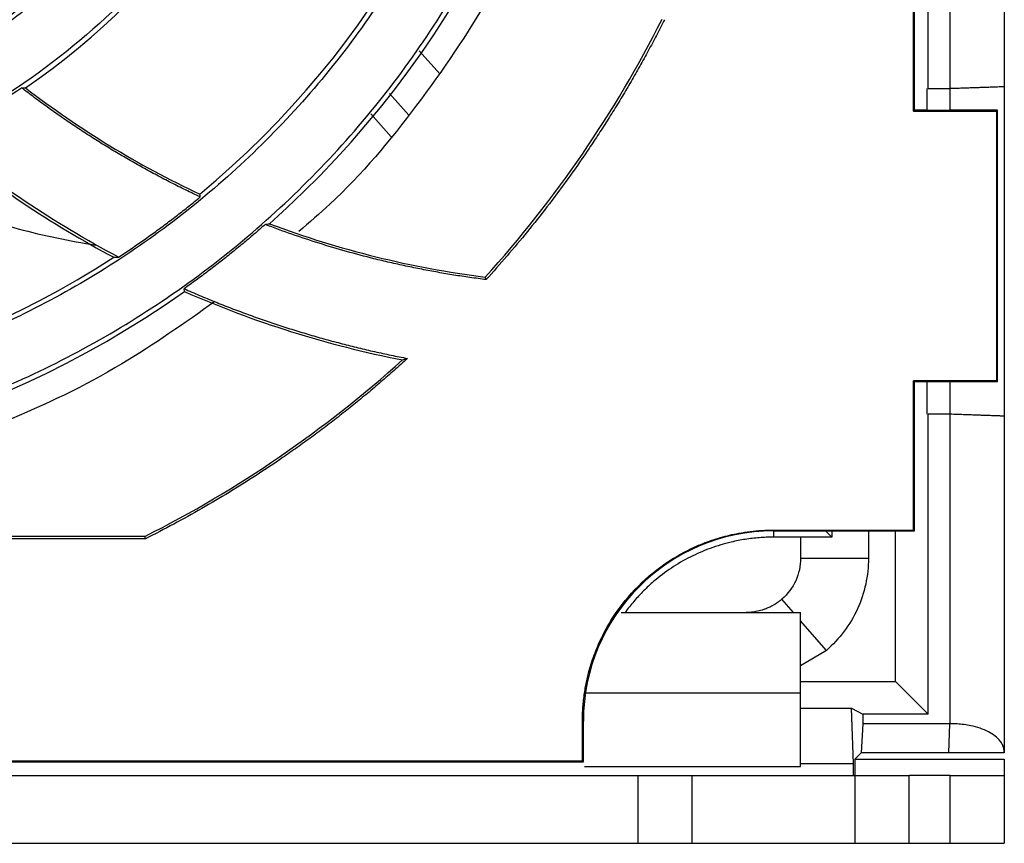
# Model space of a CAD drawing. Header units: millimetres. Extents: x 190.2 to 209.8, y 188.7 to 211.2.
# Tile 5 of 10: x 205.6 to 209.3, y 188.7 to 191.7. Entities that reach past the tile are written whole.
import ezdxf

# ---------------------------------------------------------------- set-up
doc = ezdxf.new("R2010")
doc.units = ezdxf.units.MM

msp = doc.modelspace()

# ---------------------------------------------------------------- linework, layer by layer
at = {"color": 7, "linetype": 'Continuous', "lineweight": 25}
for p, q in [((208.97, 191.4699), (208.97, 192.827)), ((209.05, 192.8267), (209.05, 191.4699)), ((208.9165, 191.3864), (208.9165, 192.54)), ((208.92, 191.3899), (208.92, 192.547)), ((207.0948, 191.6078), (207.171, 191.5237)), ((206.9857, 191.4505), (207.057, 191.3709)), ((208.9665, 191.3899), (208.9665, 191.4699)), ((208.97, 191.4699), (209.05, 191.4699)), ((209.05, 191.4699), (209.05, 191.3899)), ((209.25, 191.4769), (209.25, 190.2629)), ((206.917, 191.376), (206.9926, 191.2914)), ((208.92, 191.3899), (208.9165, 191.3864)), ((208.9165, 191.3864), (209.2215, 191.3864)), ((208.9665, 191.3899), (208.92, 191.3899)), ((208.9665, 191.3899), (209.05, 191.3899)), ((209.225, 191.3899), (209.05, 191.3899)), ((209.2215, 191.3864), (209.225, 191.3899)), ((209.2215, 191.3864), (209.2215, 190.3933)), ((209.225, 190.3899), (209.225, 191.3899)), ((207.3384, 190.7747), (207.3418, 190.7655)), ((206.2305, 190.7219), (206.2295, 190.7319)), ((209.2215, 190.3933), (208.9165, 190.3933)), ((208.9165, 189.8433), (208.9165, 190.3933)), ((208.9165, 190.3933), (208.92, 190.3899)), ((209.2215, 190.3933), (209.225, 190.3899)), ((208.92, 189.8399), (208.92, 190.3899)), ((208.92, 190.3899), (208.9665, 190.3899)), ((208.9665, 190.2699), (208.9665, 190.3899)), ((208.9665, 190.3899), (209.05, 190.3899)), ((209.05, 190.3899), (209.225, 190.3899)), ((209.05, 190.3899), (209.05, 190.2699)), ((209.05, 190.2699), (208.97, 190.2699)), ((208.97, 189.1659), (208.97, 190.2699)), ((209.05, 190.2698), (209.05, 189.1299)), ((209.25, 190.2629), (209.25, 189.0233)), ((206.085, 189.8199), (202.215, 189.8199)), ((206.0871, 189.8111), (206.085, 189.8199)), ((208.4, 189.8433), (208.9165, 189.8433)), ((208.4, 189.8399), (208.4, 189.8433)), ((208.4, 189.8399), (208.92, 189.8399)), ((208.6148, 189.8172), (208.4, 189.8172)), ((208.5, 189.8172), (208.5, 189.7399)), ((208.6148, 189.8172), (208.5921, 189.8399)), ((208.6148, 189.8399), (208.6148, 189.8172)), ((208.75, 189.8399), (208.75, 189.7399)), ((208.85, 189.2857), (208.85, 189.8399)), ((208.9165, 189.8433), (208.92, 189.8399)), ((206.0871, 189.8111), (202.2129, 189.8111)), ((208.5, 189.7399), (208.75, 189.7399)), ((207.8395, 189.5399), (208.5, 189.5399)), ((208.5952, 189.4002), (208.5, 189.3436)), ((208.5, 189.2857), (208.85, 189.2857)), ((208.85, 189.2857), (208.97, 189.1659)), ((208.5, 188.9728), (208.5, 189.2438)), ((208.5, 189.1869), (208.6878, 189.1869)), ((208.6948, 188.9834), (208.6878, 189.1869)), ((208.6878, 189.1869), (208.7297, 189.1659)), ((208.7297, 189.1659), (208.7297, 189.1295)), ((208.97, 189.1659), (208.7297, 189.1659)), ((207.6965, 188.9933), (207.6965, 189.1399)), ((207.7, 189.1399), (207.6965, 189.1399)), ((207.7, 188.9899), (207.7, 189.1399)), ((208.7297, 189.1295), (208.7227, 189.0226)), ((209.05, 189.1297), (208.7297, 189.1295)), ((209.0464, 189.0226), (209.05, 189.1297)), ((208.7227, 189.0226), (208.7, 188.9999)), ((209.0464, 189.0226), (208.7227, 189.0226)), ((192.3, 188.9899), (207.7, 188.9899)), ((192.3035, 188.9933), (207.6965, 188.9933)), ((207.7, 188.9899), (207.6965, 188.9933)), ((208.5, 188.9834), (208.6948, 188.9834)), ((208.6948, 188.9399), (208.6948, 188.9834)), ((208.7, 188.9999), (208.7, 188.9399)), ((208.7, 188.9999), (209.25, 188.9999)), ((209.25, 188.9999), (209.25, 188.9399)), ((192.1, 188.9399), (207.9, 188.9399)), ((207.9, 188.9399), (207.9, 188.6899)), ((208.1, 188.9399), (208.1, 188.6899)), ((208.7, 188.9399), (208.7, 188.6899)), ((208.9, 188.6899), (208.9, 188.9399)), ((209.05, 188.9399), (208.9, 188.9399)), ((209.05, 188.9399), (209.05, 188.6899)), ((209.25, 188.9399), (209.25, 188.6899)), ((192.1, 188.6899), (207.9, 188.6899)), ((208.9, 188.6899), (209.05, 188.6899))]:
    msp.add_line(p, q, dxfattribs=at)
at = {"color": 8, "linetype": 'Continuous', "lineweight": 25}
for p, q in [((208.4, 189.8399), (208.4, 189.8172)), ((208.4738, 189.5399), (208.4312, 189.5889)), ((208.5952, 189.4002), (208.5, 189.5097)), ((207.7078, 189.2438), (208.5, 189.2438)), ((207.7037, 188.9728), (208.5, 188.9728))]:
    msp.add_line(p, q, dxfattribs=at)
at = {"color": 7, "linetype": 'Continuous', "lineweight": 25}
for centre, radius, start, end in [((204.15, 193.6599), 3.6, 311.6903, 35.2593), ((204.15, 193.6599), 3.35, 309.643, 32.8722), ((204.15, 193.6599), 2.65, 304.3446, 26.1721), ((204.15, 193.6599), 2.4, 302.6284, 23.7217), ((204.15, 193.6599), 4.3, 317.8587, 333.2556), ((204.15, 193.6599), 3.35, 219.5975, 302.9201), ((207.7777, 194.247), 3.5, 232.4581, 244.7963), ((204.15, 193.6599), 3.6, 221.6484, 305.3036), ((207.7777, 194.247), 3.8498, 230.3523, 242.004), ((207.7777, 194.247), 3.5, 249.3664, 262.7891), ((207.7777, 194.247), 3.8498, 246.3022, 258.8524), ((204.15, 193.6599), 4.3, 296.7444, 312.1109), ((208.4, 189.1399), 0.7, 90, 180)]:
    msp.add_arc(centre, radius, start, end, dxfattribs=at)
for points, knots in [([(200.5675, 193.6599), (200.5676, 193.64), (200.5678, 193.6002), (200.5693, 193.5405), (200.5718, 193.481), (200.5752, 193.4215), (200.5797, 193.3622), (200.5851, 193.3029), (200.5916, 193.2437), (200.599, 193.1846), (200.6074, 193.1256), (200.6168, 193.0667), (200.6438, 192.9135), (200.7015, 192.6683), (200.8154, 192.3346), (200.9635, 192.0091), (201.1477, 191.694), (201.3643, 191.397), (201.6123, 191.1222), (201.8871, 190.8742), (202.1841, 190.6576), (202.4992, 190.4734), (202.8247, 190.3253), (203.1585, 190.2114), (203.4907, 190.1332), (203.8222, 190.0873), (204.15, 190.0724), (204.4778, 190.0873), (204.8093, 190.1332), (205.1415, 190.2114), (205.4753, 190.3253), (205.8008, 190.4734), (206.1159, 190.6575), (206.4129, 190.8742), (206.6877, 191.1222), (206.9357, 191.397), (207.1523, 191.6939), (207.3365, 192.0091), (207.4846, 192.3345), (207.5985, 192.6683), (207.66, 192.9297), (207.6915, 193.1157), (207.7065, 193.2239), (207.7181, 193.3325), (207.7264, 193.4413), (207.7315, 193.5505), (207.7322, 193.6234), (207.7325, 193.6599)], [0, 0, 0, 0, 0.005308, 0.010608, 0.015904, 0.021197, 0.026487, 0.031776, 0.037067, 0.042359, 0.047656, 0.052957, 0.058266, 0.089135, 0.120009, 0.152165, 0.184325, 0.217165, 0.25001, 0.28285, 0.315695, 0.347851, 0.380012, 0.410881, 0.441755, 0.470875, 0.500001, 0.529121, 0.558247, 0.589116, 0.61999, 0.652146, 0.684306, 0.717146, 0.749991, 0.782831, 0.815676, 0.847832, 0.879993, 0.910862, 0.941736, 0.951461, 0.961168, 0.970867, 0.980565, 0.990274, 1, 1, 1, 1]), ([(207.5175, 193.6599), (207.5174, 193.6411), (207.5172, 193.6038), (207.5158, 193.5477), (207.5135, 193.4917), (207.5102, 193.4359), (207.506, 193.3801), (207.5009, 193.3243), (207.4949, 193.2687), (207.4879, 193.2132), (207.48, 193.1577), (207.4712, 193.1023), (207.4458, 192.9583), (207.3915, 192.7278), (207.2845, 192.4141), (207.1452, 192.1081), (206.9721, 191.8119), (206.7685, 191.5328), (206.5354, 191.2745), (206.2771, 191.0414), (205.9979, 190.8377), (205.7017, 190.6646), (205.3958, 190.5254), (205.082, 190.4183), (204.7697, 190.3448), (204.4581, 190.3017), (204.15, 190.2877), (203.8419, 190.3017), (203.5303, 190.3448), (203.218, 190.4183), (202.9042, 190.5254), (202.5983, 190.6646), (202.3021, 190.8377), (202.0229, 191.0414), (201.7646, 191.2745), (201.5315, 191.5328), (201.3279, 191.8119), (201.1548, 192.1081), (201.0155, 192.4141), (200.9085, 192.7278), (200.8507, 192.9735), (200.821, 193.1484), (200.807, 193.2501), (200.796, 193.3521), (200.7883, 193.4544), (200.7834, 193.5571), (200.7828, 193.6256), (200.7825, 193.6599)], [0, 0, 0, 0, 0.0053075, 0.0106084, 0.0159043, 0.0211967, 0.0264868, 0.0317764, 0.0370667, 0.0423594, 0.0476558, 0.0529574, 0.0582657, 0.0891348, 0.1200088, 0.1521645, 0.1843252, 0.2171652, 0.2500102, 0.2828502, 0.3156952, 0.347851, 0.3800117, 0.4108807, 0.4417547, 0.4708752, 0.5000008, 0.5291213, 0.5582468, 0.5891159, 0.6199899, 0.6521456, 0.6843063, 0.7171463, 0.7499913, 0.7828313, 0.8156763, 0.8478321, 0.8799928, 0.9108618, 0.9417358, 0.9514609, 0.9611682, 0.9708667, 0.9805654, 0.9902735, 1, 1, 1, 1]), ([(206.7825, 193.6599), (206.7825, 193.4876), (206.7655, 193.3153), (206.6983, 192.9773), (206.6481, 192.8116), (206.5162, 192.4933), (206.4346, 192.3406), (206.2431, 192.0541), (206.1333, 191.9202), (205.8896, 191.6766), (205.7558, 191.5667), (205.4693, 191.3753), (205.3166, 191.2937), (204.9982, 191.1618), (204.8326, 191.1116), (204.4946, 191.0443), (204.3223, 191.0274), (203.9777, 191.0274), (203.8054, 191.0443), (203.4674, 191.1116), (203.3018, 191.1618), (202.9834, 191.2937), (202.8307, 191.3753), (202.5442, 191.5667), (202.4104, 191.6766), (202.1667, 191.9202), (202.0569, 192.0541), (201.8654, 192.3406), (201.7838, 192.4933), (201.6519, 192.8116), (201.6017, 192.9773), (201.5345, 193.3153), (201.5175, 193.4876), (201.5175, 193.6599)], [0, 0, 0, 0, 0.0625, 0.0625, 0.125, 0.125, 0.1875, 0.1875, 0.25, 0.25, 0.3125, 0.3125, 0.375, 0.375, 0.4375, 0.4375, 0.5, 0.5, 0.5625, 0.5625, 0.625, 0.625, 0.6875, 0.6875, 0.75, 0.75, 0.8125, 0.8125, 0.875, 0.875, 0.9375, 0.9375, 1, 1, 1, 1]), ([(206.5675, 193.6599), (206.5674, 193.6434), (206.5672, 193.6106), (206.5657, 193.5615), (206.5632, 193.5124), (206.5597, 193.4634), (206.5552, 193.4145), (206.5497, 193.3658), (206.5432, 193.317), (206.5358, 193.2684), (206.5167, 193.1592), (206.4771, 192.9908), (206.4002, 192.7655), (206.3003, 192.5459), (206.176, 192.3333), (206.0298, 192.1329), (205.8625, 191.9474), (205.677, 191.7801), (205.4766, 191.6339), (205.264, 191.5096), (205.0444, 191.4097), (204.8191, 191.3328), (204.5233, 191.2631), (204.15, 191.2288), (203.7768, 191.2631), (203.4809, 191.3328), (203.2557, 191.4096), (203.036, 191.5096), (202.8234, 191.6339), (202.623, 191.7801), (202.4376, 191.9474), (202.2702, 192.1328), (202.124, 192.3332), (201.9997, 192.5459), (201.8998, 192.7655), (201.8229, 192.9908), (201.7803, 193.1719), (201.7578, 193.3072), (201.7465, 193.3949), (201.7385, 193.483), (201.7334, 193.5713), (201.7328, 193.6303), (201.7325, 193.6599)], [0, 0, 0, 0, 0.006487, 0.012964, 0.019435, 0.025902, 0.032367, 0.038835, 0.045306, 0.051785, 0.058273, 0.089144, 0.120023, 0.152182, 0.184348, 0.217191, 0.250041, 0.282884, 0.315734, 0.347893, 0.380058, 0.41093, 0.441809, 0.500001, 0.558193, 0.589065, 0.619944, 0.652103, 0.684268, 0.717111, 0.749961, 0.782804, 0.815655, 0.847813, 0.879979, 0.910851, 0.94173, 0.953398, 0.965044, 0.976682, 0.988329, 1, 1, 1, 1]), ([(207.85, 193.6599), (207.8439, 193.4984), (207.8317, 193.1755), (207.7334, 192.6994), (207.5782, 192.24), (207.3639, 191.804), (207.0919, 191.4031), (206.8519, 191.1138), (206.6903, 190.976), (206.6516, 190.943)], [0, 0, 0, 0, 0.1583507, 0.3167013, 0.475052, 0.6334026, 0.7917533, 0.950104, 1, 1, 1, 1]), ([(209.25, 192.7027), (209.25, 192.5835), (209.25, 192.3792), (209.25, 192.0671), (209.25, 191.7776), (209.25, 191.5733), (209.25, 191.4769)], [0, 0, 0, 0, 0.2916486, 0.499995, 0.7638752, 1, 1, 1, 1]), ([(207.9987, 191.7227), (207.989, 191.7035), (207.9694, 191.665), (207.939, 191.6079), (207.9077, 191.5513), (207.8757, 191.4951), (207.8428, 191.4395), (207.809, 191.3843), (207.7745, 191.3296), (207.7391, 191.2754), (207.6932, 191.2075), (207.6359, 191.1264), (207.5662, 191.0331), (207.494, 190.9419), (207.4194, 190.8524), (207.3677, 190.7945), (207.3418, 190.7655)], [0, 0, 0, 0, 0.05561, 0.111177, 0.166714, 0.222234, 0.277748, 0.33327, 0.388812, 0.444386, 0.500005, 0.60007, 0.700028, 0.799954, 0.89992, 1, 1, 1, 1]), ([(206.2886, 191.07), (206.2706, 191.0785), (206.2347, 191.0955), (206.1815, 191.1222), (206.1287, 191.1497), (206.0765, 191.1781), (206.0247, 191.2073), (205.9736, 191.2374), (205.9229, 191.2684), (205.8728, 191.3002), (205.8232, 191.3329), (205.7741, 191.3664), (205.7255, 191.4008), (205.6775, 191.436), (205.6459, 191.4602), (205.6301, 191.4723)], [0, 0, 0, 0, 0.077167, 0.154212, 0.231158, 0.308025, 0.384837, 0.461616, 0.538384, 0.615163, 0.691975, 0.768842, 0.845788, 0.922833, 1, 1, 1, 1]), ([(209.05, 191.4699), (209.0547, 191.4701), (209.0638, 191.4704), (209.0772, 191.4708), (209.09, 191.4713), (209.1022, 191.4717), (209.1138, 191.4721), (209.1246, 191.4725), (209.1348, 191.4728), (209.1443, 191.4731), (209.1531, 191.4734), (209.1613, 191.4737), (209.1688, 191.474), (209.1757, 191.4742), (209.1819, 191.4745), (209.1877, 191.4747), (209.1978, 191.475), (209.2113, 191.4755), (209.226, 191.476), (209.2373, 191.4764), (209.245, 191.4767), (209.2496, 191.4768), (209.2498, 191.4768), (209.25, 191.4769)], [0, 0, 0, 0, 0.0438511, 0.0862023, 0.1270534, 0.1664045, 0.2042554, 0.2406062, 0.2754567, 0.308807, 0.3406569, 0.3710066, 0.3998559, 0.4272048, 0.4530533, 0.4774014, 0.5002491, 0.5872761, 0.6728073, 0.756844, 0.8393874, 0.9204389, 1, 1, 1, 1]), ([(206.3431, 190.6848), (206.2306, 190.6054), (205.9861, 190.4328), (205.5694, 190.2326), (205.1105, 190.0755), (204.6343, 189.9811), (204.15, 189.9493), (203.6657, 189.981), (203.1896, 190.0757), (202.7302, 190.2319), (202.2941, 190.4459), (201.8932, 190.7179), (201.6033, 190.9586), (201.465, 191.1208), (201.4314, 191.1602)], [0, 0, 0, 0, 0.076303, 0.165803, 0.255304, 0.344804, 0.434305, 0.523805, 0.613306, 0.702806, 0.792307, 0.881808, 0.971308, 1, 1, 1, 1]), ([(205.9879, 190.8485), (206.0027, 190.8584), (206.0324, 190.878), (206.0764, 190.9083), (206.1199, 190.9392), (206.1628, 190.9709), (206.2053, 191.0032), (206.2473, 191.0362), (206.2748, 191.0587), (206.2886, 191.07)], [0, 0, 0, 0, 0.142947, 0.285805, 0.428608, 0.571392, 0.714195, 0.857053, 1, 1, 1, 1]), ([(206.5277, 190.9685), (206.5141, 190.9565), (206.4868, 190.9326), (206.4452, 190.8976), (206.4031, 190.8631), (206.3605, 190.8293), (206.3173, 190.7962), (206.2737, 190.7636), (206.2442, 190.7425), (206.2295, 190.7319)], [0, 0, 0, 0, 0.142939, 0.285796, 0.428604, 0.571396, 0.714204, 0.857061, 1, 1, 1, 1]), ([(207.3418, 190.7655), (207.322, 190.7681), (207.2822, 190.7732), (207.2229, 190.7823), (207.1636, 190.7923), (207.1046, 190.8033), (207.0458, 190.8153), (206.9871, 190.8284), (206.9141, 190.8459), (206.8269, 190.869), (206.7262, 190.899), (206.6263, 190.9319), (206.5606, 190.9563), (206.5277, 190.9685)], [0, 0, 0, 0, 0.071474, 0.142898, 0.214293, 0.285681, 0.357082, 0.428516, 0.500006, 0.625049, 0.749987, 0.874933, 1, 1, 1, 1]), ([(206.2295, 190.7319), (206.2484, 190.7237), (206.2862, 190.7072), (206.3434, 190.6837), (206.4008, 190.6611), (206.4585, 190.6394), (206.5166, 190.6187), (206.5749, 190.599), (206.6336, 190.5801), (206.6925, 190.5623), (206.7517, 190.5454), (206.8112, 190.5294), (206.871, 190.5144), (206.9311, 190.5003), (206.9915, 190.4871), (207.032, 190.4792), (207.0522, 190.4752)], [0, 0, 0, 0, 0.071669, 0.143227, 0.214693, 0.286084, 0.35742, 0.42872, 0.5, 0.57128, 0.64258, 0.713916, 0.785307, 0.856773, 0.928331, 1, 1, 1, 1]), ([(207.0522, 190.4752), (207.0361, 190.4606), (207.0038, 190.4314), (206.9545, 190.3885), (206.9046, 190.3464), (206.8541, 190.3051), (206.803, 190.2645), (206.7513, 190.2247), (206.699, 190.1857), (206.646, 190.1475), (206.5782, 190.1001), (206.4949, 190.0444), (206.3955, 189.9818), (206.2944, 189.922), (206.1917, 189.8648), (206.122, 189.829), (206.0871, 189.8111)], [0, 0, 0, 0, 0.055611, 0.111179, 0.166716, 0.222234, 0.277748, 0.333269, 0.38881, 0.444385, 0.500005, 0.600071, 0.700029, 0.799954, 0.899919, 1, 1, 1, 1]), ([(209.25, 190.2629), (209.25, 190.2629), (209.25, 190.2629), (209.2488, 190.2629), (209.2467, 190.263), (209.2435, 190.2631), (209.2394, 190.2632), (209.2342, 190.2634), (209.228, 190.2636), (209.2207, 190.2639), (209.2125, 190.2642), (209.2032, 190.2645), (209.1928, 190.2649), (209.1808, 190.2653), (209.1664, 190.2658), (209.1491, 190.2664), (209.1287, 190.2671), (209.1052, 190.2679), (209.0786, 190.2688), (209.0598, 190.2695), (209.05, 190.2698)], [0, 0, 0, 0, 0.043229, 0.086903, 0.131021, 0.175584, 0.220592, 0.266045, 0.311944, 0.358288, 0.405078, 0.452315, 0.499997, 0.550777, 0.608443, 0.672993, 0.744426, 0.82274, 0.907932, 1, 1, 1, 1]), ([(207.6965, 189.1399), (207.6966, 189.1484), (207.6968, 189.1656), (207.6982, 189.1913), (207.7006, 189.2169), (207.7039, 189.2425), (207.7104, 189.2818), (207.7228, 189.3346), (207.7452, 189.4001), (207.7743, 189.464), (207.8226, 189.5467), (207.899, 189.6409), (207.9931, 189.7172), (208.0758, 189.7656), (208.1397, 189.7947), (208.2053, 189.817), (208.2636, 189.8308), (208.3143, 189.8385), (208.3571, 189.8426), (208.3857, 189.8431), (208.4, 189.8433)], [0, 0, 0, 0, 0.023337, 0.04663, 0.069912, 0.093213, 0.116565, 0.178305, 0.240092, 0.304406, 0.368768, 0.500006, 0.631244, 0.695558, 0.759919, 0.821659, 0.883446, 0.922311, 0.961114, 1, 1, 1, 1]), ([(208.4, 189.8172), (208.3913, 189.8171), (208.3738, 189.8169), (208.3477, 189.8153), (208.3218, 189.8128), (208.2959, 189.8093), (208.2702, 189.8048), (208.2269, 189.7954), (208.1669, 189.7775), (208.0928, 189.7453), (208.0231, 189.7046), (207.9663, 189.6615), (207.921, 189.6196), (207.8852, 189.5814), (207.864, 189.5537), (207.8534, 189.5399)], [0, 0, 0, 0, 0.041189, 0.082259, 0.123272, 0.16429, 0.205374, 0.246585, 0.373263, 0.500023, 0.626701, 0.753461, 0.835705, 0.91772, 1, 1, 1, 1]), ([(208.5, 189.7399), (208.5, 189.7113), (208.4938, 189.6828), (208.4702, 189.631), (208.4527, 189.6076), (208.4312, 189.5889)], [0, 0, 0, 0, 0.5, 0.5, 1, 1, 1, 1]), ([(208.75, 189.7399), (208.75, 189.6757), (208.7361, 189.6116), (208.6829, 189.4948), (208.6436, 189.4423), (208.5952, 189.4002)], [0, 0, 0, 0, 0.5, 0.5, 1, 1, 1, 1]), ([(208.4312, 189.5889), (208.4275, 189.5858), (208.4202, 189.5797), (208.4084, 189.5716), (208.3961, 189.5643), (208.3833, 189.5579), (208.3706, 189.5527), (208.3548, 189.5474), (208.3362, 189.5428), (208.3167, 189.5402), (208.3048, 189.54), (208.3, 189.5399)], [0, 0, 0, 0, 0.10003, 0.200056, 0.300072, 0.400075, 0.500064, 0.586916, 0.750046, 0.900343, 1, 1, 1, 1]), ([(208.5, 189.2438), (208.5, 189.2868), (208.5, 189.3275), (208.5, 189.4001), (208.5, 189.4322), (208.5, 189.4848), (208.5, 189.5053), (208.5, 189.5328), (208.5, 189.5399), (208.5, 189.5399)], [0, 0, 0, 0, 0.25, 0.25, 0.5, 0.5, 0.75, 0.75, 1, 1, 1, 1]), ([(209.2502, 189.0258), (209.2501, 189.0282), (209.2499, 189.0328), (209.2486, 189.0398), (209.2465, 189.0466), (209.2435, 189.0534), (209.2397, 189.06), (209.2321, 189.0708), (209.2178, 189.085), (209.1928, 189.1009), (209.1624, 189.1138), (209.1312, 189.1223), (209.1021, 189.1271), (209.0763, 189.1296), (209.0588, 189.1297), (209.05, 189.1297)], [0, 0, 0, 0, 0.044649, 0.088866, 0.132798, 0.176597, 0.220417, 0.264411, 0.393564, 0.519982, 0.643255, 0.76392, 0.843375, 0.921498, 1, 1, 1, 1]), ([(209.2504, 189.0224), (209.222, 189.0224), (209.1541, 189.0225), (209.0861, 189.0225), (209.0464, 189.0226)], [0, 0, 0, 0, 0.416676, 1, 1, 1, 1]), ([(209.25, 189.0255), (209.25, 189.0252), (209.25, 189.0247), (209.25, 189.0238), (209.25, 189.0233)], [0, 0, 0, 0, 0.493262, 1, 1, 1, 1]), ([(207.9, 188.9399), (207.9042, 188.9399), (207.9126, 188.9399), (207.9251, 188.9399), (207.9375, 188.9399), (207.9497, 188.9399), (207.9618, 188.9399), (207.9825, 188.9399), (208.0106, 188.9399), (208.0424, 188.9399), (208.0684, 188.9399), (208.0848, 188.9399), (208.0942, 188.9399), (208.0991, 188.9399), (208.0997, 188.9399), (208.1, 188.9399)], [0, 0, 0, 0, 0.040276, 0.080243, 0.120058, 0.159883, 0.199877, 0.240199, 0.370043, 0.500057, 0.629901, 0.759916, 0.840121, 0.919721, 1, 1, 1, 1]), ([(208.1, 188.9399), (208.1001, 188.9399), (208.1002, 188.9399), (208.1016, 188.9399), (208.1037, 188.9399), (208.1067, 188.9399), (208.1106, 188.9399), (208.1154, 188.9399), (208.1261, 188.9399), (208.1474, 188.9399), (208.1864, 188.9399), (208.2341, 188.9399), (208.2874, 188.9399), (208.3434, 188.9399), (208.4, 188.9399), (208.4566, 188.9399), (208.5126, 188.9399), (208.5659, 188.9399), (208.6136, 188.9399), (208.6526, 188.9399), (208.6758, 188.9399), (208.6886, 188.9399), (208.6951, 188.9399), (208.6993, 188.9399), (208.6997, 188.9399), (208.7, 188.9399)], [0, 0, 0, 0, 0.01728, 0.034438, 0.051522, 0.068583, 0.085671, 0.102837, 0.120131, 0.185082, 0.250089, 0.315039, 0.380046, 0.440002, 0.500014, 0.55997, 0.619983, 0.684933, 0.74994, 0.81489, 0.879897, 0.910048, 0.939935, 0.969829, 1, 1, 1, 1]), ([(208.7, 188.9399), (208.7001, 188.9399), (208.7002, 188.9399), (208.7014, 188.9399), (208.7034, 188.9399), (208.7061, 188.9399), (208.7096, 188.9399), (208.7171, 188.9399), (208.7316, 188.9399), (208.7576, 188.9399), (208.7894, 188.9399), (208.8212, 188.9399), (208.8501, 188.9399), (208.8749, 188.9399), (208.8916, 188.9399), (208.9, 188.9399)], [0, 0, 0, 0, 0.040276, 0.080243, 0.120058, 0.159883, 0.199877, 0.240199, 0.370043, 0.500057, 0.629901, 0.759916, 0.840121, 0.919721, 1, 1, 1, 1]), ([(209.05, 188.9399), (209.0542, 188.9399), (209.0626, 188.9399), (209.0751, 188.9399), (209.0875, 188.9399), (209.0997, 188.9399), (209.1118, 188.9399), (209.1325, 188.9399), (209.1606, 188.9399), (209.1924, 188.9399), (209.2184, 188.9399), (209.2348, 188.9399), (209.2442, 188.9399), (209.2491, 188.9399), (209.2497, 188.9399), (209.25, 188.9399)], [0, 0, 0, 0, 0.040276, 0.080243, 0.120058, 0.159883, 0.199877, 0.240199, 0.370043, 0.500057, 0.629901, 0.759916, 0.840121, 0.919721, 1, 1, 1, 1]), ([(207.9, 188.6899), (207.9262, 188.6899), (207.9523, 188.6899), (208.0007, 188.6899), (208.0229, 188.6899), (208.0599, 188.6899), (208.0748, 188.6899), (208.0948, 188.6899), (208.1, 188.6899), (208.1, 188.6899)], [0, 0, 0, 0, 0.25, 0.25, 0.5, 0.5, 0.75, 0.75, 1, 1, 1, 1]), ([(208.1, 188.6899), (208.1, 188.6899), (208.1078, 188.6899), (208.1379, 188.6899), (208.1601, 188.6899), (208.2156, 188.6899), (208.2489, 188.6899), (208.3215, 188.6899), (208.3607, 188.6899), (208.4393, 188.6899), (208.4785, 188.6899), (208.5511, 188.6899), (208.5844, 188.6899), (208.6399, 188.6899), (208.6621, 188.6899), (208.6922, 188.6899), (208.7, 188.6899), (208.7, 188.6899)], [0, 0, 0, 0, 0.125, 0.125, 0.25, 0.25, 0.375, 0.375, 0.5, 0.5, 0.625, 0.625, 0.75, 0.75, 0.875, 0.875, 1, 1, 1, 1]), ([(208.7, 188.6899), (208.7, 188.6899), (208.7052, 188.6899), (208.7252, 188.6899), (208.7401, 188.6899), (208.7771, 188.6899), (208.7993, 188.6899), (208.8477, 188.6899), (208.8738, 188.6899), (208.9, 188.6899)], [0, 0, 0, 0, 0.25, 0.25, 0.5, 0.5, 0.75, 0.75, 1, 1, 1, 1]), ([(209.05, 188.6899), (209.0762, 188.6899), (209.1023, 188.6899), (209.1507, 188.6899), (209.1729, 188.6899), (209.2099, 188.6899), (209.2248, 188.6899), (209.2448, 188.6899), (209.25, 188.6899), (209.25, 188.6899)], [0, 0, 0, 0, 0.25, 0.25, 0.5, 0.5, 0.75, 0.75, 1, 1, 1, 1])]:
    msp.add_open_spline(points, degree=3, knots=knots, dxfattribs=at)
for points in [[(205.3226, 191.2931), (205.429, 191.3459), (205.5318, 191.4058), (205.6301, 191.4723)], [(205.6301, 191.4723), (205.6351, 191.4721), (205.6401, 191.472), (205.645, 191.4719)], [(205.9879, 190.8485), (205.7514, 190.9731), (205.5281, 191.1223), (205.3226, 191.2931)], [(206.2886, 191.07), (206.2882, 191.0734), (206.2877, 191.0768), (206.2873, 191.0802)], [(206.5277, 190.9685), (206.5333, 190.9695), (206.5388, 190.9705), (206.5444, 190.9716)], [(205.9706, 190.8478), (205.9764, 190.848), (205.9821, 190.8483), (205.9879, 190.8485)], [(207.0334, 190.4699), (207.0397, 190.4716), (207.046, 190.4734), (207.0522, 190.4752)]]:
    msp.add_open_spline(points, degree=3, dxfattribs=at)
at = {"color": 8, "linetype": 'Continuous', "lineweight": 25}
msp.add_open_spline([(205.0947, 191.2019), (205.1749, 191.1527), (205.343, 191.0495), (205.6188, 190.943), (205.8081, 190.9094), (205.9029, 190.8925)], degree=3, knots=[0, 0, 0, 0, 0.312764, 0.655829, 1, 1, 1, 1], dxfattribs=at)

doc.saveas('drawing.dxf')
